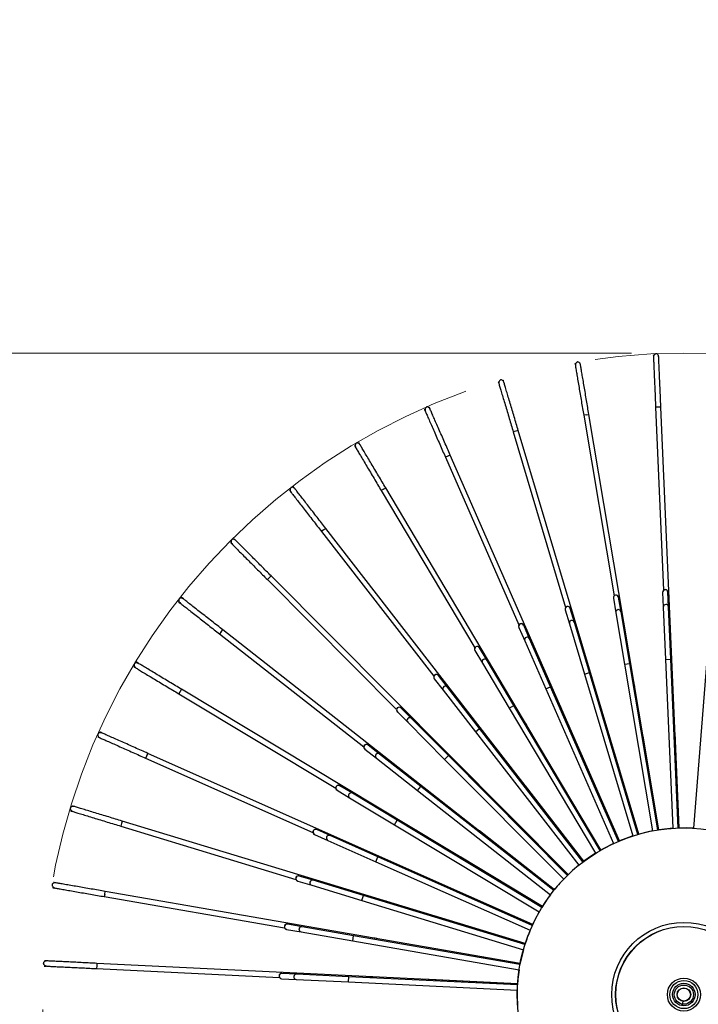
# Model space of a CAD drawing. Header units: millimetres. Extents: x 66 to 110, y 138 to 275.
# Tile 22 of 23: x 85 to 98, y 256 to 275. Entities that reach past the tile are written whole.
import ezdxf

# ---------------------------------------------------------------- set-up
doc = ezdxf.new("R2010")
doc.units = ezdxf.units.MM
doc.linetypes.add('CENTERX2', pattern=[20.32, 12.7, -2.54, 2.54, -2.54])
doc.styles.add('SLDTEXTSTYLE0', font='TXT', dxfattribs={"width": 0.75})
doc.dimstyles.new('SLDDIMSTYLE2', dxfattribs={"dimtxt": 3.5, "dimasz": 3.302, "dimexe": 0, "dimexo": 0.0625, "dimgap": 0.875, "dimtad": 1, "dimdec": 0, "dimlfac": 20, "dimrnd": 1e-09, "dimzin": 12, "dimdsep": 46, "dimtxsty": 'SLDTEXTSTYLE0', "dimsah": 1, "dimcen": 0.09, "dimadec": 0, "dimazin": 3, "dimtfac": 1, "dimtmove": 0, "dimatfit": 0, "dimfxl": 0, "dimfrac": 2, "dimtolj": 1, "dimtzin": 12, "dimarcsym": 0})

# ---------------------------------------------------------------- blocks, each defined once
blk = doc.blocks.new('_D_2')
at = {"color": 7, "linetype": 'Continuous', "lineweight": 0}
for p, q in [((70.881, 268.577), (70.881, 274.927)), ((96.478, 268.577), (69.881, 268.577)), ((70.881, 244.142), (70.881, 268.577)), ((96.478, 244.142), (69.881, 244.142)), ((70.881, 244.142), (70.881, 237.792))]:
    blk.add_line(p, q, dxfattribs=at)
at = {"color": 7, "linetype": 'Continuous', "lineweight": 18}
for points in [[(70.881, 268.577), (71.389, 271.879), (70.373, 271.879)], [(70.881, 244.142), (70.373, 240.84), (71.389, 240.84)]]:
    blk.add_solid(points, dxfattribs=at)
at = {"color": 7, "linetype": 'Continuous', "lineweight": 18, "char_height": 3.5, "attachment_point": 1, "rotation": 90, "style": 'SLDTEXTSTYLE0'}
for s, insert in [('489', (66.316, 254.259)), ('%%c', (66.369, 248.981))]:
    blk.add_mtext(s, dxfattribs=dict(at, insert=insert))

msp = doc.modelspace()

# ---------------------------------------------------------------- linework, layer by layer
at = {"color": 7, "linetype": 'Continuous', "lineweight": 25}
for p, q in [((96.897, 268.53944), (96.89692, 268.54132)), ((96.99683, 268.54568), (96.99691, 268.5438)), ((95.40463, 268.37559), (95.40432, 268.37745)), ((95.40608, 268.36696), (95.41145, 268.33504)), ((95.50293, 268.39405), (95.50324, 268.39219)), ((95.51007, 268.35165), (95.50469, 268.38356)), ((96.89739, 268.5307), (96.8988, 268.49837)), ((96.9987, 268.50272), (96.99729, 268.53506)), ((93.9437, 268.02958), (93.94316, 268.03139)), ((93.9462, 268.0212), (93.95546, 267.99018)), ((94.03899, 268.05998), (94.03952, 268.05818)), ((94.05128, 268.01878), (94.04203, 268.04979)), ((92.53636, 267.50667), (92.53561, 267.50839)), ((92.53988, 267.49865), (92.55287, 267.46901)), ((92.62719, 267.54854), (92.62795, 267.54682)), ((92.64446, 267.50916), (92.63146, 267.53881)), ((95.61912, 267.40271), (95.66843, 267.41101)), ((97.00058, 259.49828), (95.66843, 267.41101)), ((96.99032, 267.54758), (96.94036, 267.5454)), ((96.94036, 267.5454), (97.09236, 264.06077)), ((97.04027, 267.54976), (96.99032, 267.54758)), ((97.38995, 259.5332), (97.04027, 267.54976)), ((95.61912, 267.40271), (95.56982, 267.39441)), ((95.56982, 267.39441), (96.14888, 263.95487)), ((94.27612, 267.09044), (94.22821, 267.07614)), ((94.22821, 267.07614), (95.22556, 263.73383)), ((94.32403, 267.10474), (94.27612, 267.09044)), ((96.61845, 259.41577), (94.32403, 267.10474)), ((91.28895, 266.86749), (91.28991, 266.86587)), ((91.31092, 266.83053), (91.29438, 266.85835)), ((91.20395, 266.81477), (91.20299, 266.81639)), ((91.20842, 266.80725), (91.22497, 266.77943)), ((92.98167, 266.61549), (92.93588, 266.59542)), ((92.93588, 266.59542), (94.33641, 263.401)), ((93.02747, 266.63557), (92.98167, 266.61549)), ((96.24934, 259.28691), (93.02747, 266.63557)), ((89.96667, 265.96438), (89.96552, 265.96587)), ((89.97203, 265.95747), (89.99187, 265.93189)), ((90.04454, 266.02715), (90.04569, 266.02566)), ((90.07089, 265.99317), (90.05105, 266.01874)), ((91.75541, 265.98507), (91.71243, 265.95952)), ((91.71243, 265.95952), (93.49489, 262.96143)), ((91.75541, 265.98507), (91.79838, 266.01063)), ((95.89886, 259.11367), (91.79838, 266.01063)), ((90.6159, 265.20874), (90.57639, 265.1781)), ((90.57639, 265.1781), (92.71378, 262.42178)), ((90.6159, 265.20874), (90.65541, 265.23938)), ((95.57232, 258.89866), (90.65541, 265.23938)), ((88.91283, 265.04025), (88.91416, 265.03891)), ((88.94316, 265.00976), (88.92033, 265.03271)), ((88.84326, 264.96839), (88.84194, 264.96972)), ((88.84944, 264.96218), (88.87226, 264.93924)), ((89.58044, 264.29826), (89.54499, 264.26299)), ((89.54499, 264.26299), (92.0049, 261.79022)), ((89.58044, 264.29826), (89.61588, 264.33352)), ((95.27467, 258.64514), (89.61588, 264.33352)), ((87.91098, 263.92175), (87.91246, 263.92059)), ((87.94482, 263.89523), (87.91935, 263.9152)), ((96.1358, 263.91211), (96.1362, 263.90971)), ((96.1362, 263.90971), (96.18264, 263.63388)), ((96.23482, 263.92631), (96.23441, 263.92871)), ((96.28125, 263.65048), (96.23482, 263.92631)), ((97.07412, 264.01994), (97.07423, 264.01751)), ((97.07423, 264.01751), (97.08642, 263.73807)), ((97.17414, 264.02186), (97.17403, 264.0243)), ((97.18632, 263.74242), (97.17414, 264.02186)), ((87.85077, 263.84189), (87.84929, 263.84305)), ((87.85766, 263.83649), (87.88313, 263.81652)), ((95.21784, 263.68978), (95.21853, 263.68745)), ((95.21853, 263.68745), (95.29851, 263.41942)), ((95.31436, 263.71605), (95.31366, 263.71838)), ((95.39434, 263.44802), (95.31436, 263.71605)), ((97.08642, 263.73807), (97.12989, 262.74145)), ((97.2298, 262.74581), (97.18632, 263.74242)), ((96.18264, 263.63388), (96.34826, 262.65016)), ((96.44687, 262.66676), (96.28125, 263.65048)), ((88.66471, 263.26743), (88.69555, 263.30678)), ((95.01044, 258.35695), (88.69555, 263.30678)), ((94.33415, 263.35634), (94.33513, 263.35411)), ((94.33513, 263.35411), (94.44744, 263.09794)), ((94.42672, 263.39426), (94.42574, 263.39649)), ((94.53903, 263.13809), (94.42672, 263.39426)), ((95.29851, 263.41942), (95.58376, 262.46351)), ((95.67959, 262.4921), (95.39434, 263.44802)), ((88.66471, 263.26743), (88.63386, 263.22808)), ((88.63386, 263.22808), (91.379, 261.07634)), ((94.44744, 263.09794), (94.848, 262.18433)), ((94.93958, 262.22448), (94.53903, 263.13809)), ((93.49815, 262.91683), (93.49939, 262.91473)), ((93.49939, 262.91473), (93.64233, 262.67431)), ((93.58535, 262.96584), (93.5841, 262.96793)), ((93.72829, 262.72541), (93.58535, 262.96584)), ((94.23808, 261.86795), (93.72829, 262.72541)), ((97.12989, 262.74145), (97.2298, 262.74581)), ((97.12989, 262.74145), (97.27008, 259.52748)), ((97.36996, 259.53249), (97.2298, 262.74581)), ((97.91682, 262.73599), (97.66099, 259.52915)), ((87.00424, 262.60197), (87.00262, 262.60294)), ((87.01173, 262.59746), (87.03947, 262.58077)), ((87.05418, 262.68862), (87.05579, 262.68765)), ((87.09102, 262.66646), (87.06329, 262.68314)), ((93.64233, 262.67431), (94.15212, 261.81684)), ((96.34826, 262.65016), (96.44687, 262.66676)), ((96.34826, 262.65016), (96.88234, 259.47778)), ((96.98085, 259.49502), (96.44687, 262.66676)), ((92.72248, 262.37791), (92.72398, 262.37599)), ((92.72398, 262.37599), (92.89538, 262.15495)), ((92.803, 262.43726), (92.80151, 262.43919)), ((92.9744, 262.21623), (92.803, 262.43726)), ((95.58376, 262.46351), (95.67959, 262.4921)), ((95.58376, 262.46351), (96.50365, 259.38081)), ((96.59929, 259.41003), (95.67959, 262.4921)), ((87.90837, 262.17473), (87.8826, 262.13188)), ((94.78363, 258.03846), (87.90837, 262.17473)), ((93.5857, 261.42791), (92.9744, 262.21623)), ((94.848, 262.18433), (94.93958, 262.22448)), ((94.848, 262.18433), (96.13975, 259.23803)), ((96.23107, 259.27878), (94.93958, 262.22448)), ((96.54154, 262.22955), (96.53617, 262.26147)), ((97.27002, 262.30027), (97.26861, 262.33261)), ((87.8826, 262.13188), (87.85682, 262.08904)), ((87.85682, 262.08904), (90.84557, 260.29096)), ((92.89538, 262.15495), (93.50668, 261.36663)), ((95.82727, 262.06984), (95.81801, 262.10085)), ((92.09154, 261.81656), (92.08982, 261.81828)), ((92.28881, 261.61826), (92.09154, 261.81656)), ((94.15212, 261.81684), (94.23808, 261.86795)), ((94.15212, 261.81684), (95.79614, 259.05162)), ((95.88176, 259.10329), (94.23808, 261.86795)), ((95.13804, 261.82356), (95.12504, 261.85321)), ((92.01893, 261.74776), (92.02065, 261.74603)), ((92.02065, 261.74603), (92.21791, 261.54773)), ((92.99235, 260.91104), (92.28881, 261.61826)), ((92.21791, 261.54773), (92.92145, 260.84051)), ((93.50668, 261.36663), (93.5857, 261.42791)), ((95.55668, 258.88619), (93.5857, 261.42791)), ((94.4843, 261.49446), (94.46776, 261.52228)), ((86.31649, 261.26741), (86.31477, 261.26817)), ((86.32448, 261.26386), (86.35406, 261.2507)), ((86.3554, 261.35955), (86.35712, 261.35878)), ((86.39469, 261.34208), (86.36511, 261.35523)), ((93.50668, 261.36663), (95.47805, 258.8244)), ((96.69914, 261.28879), (96.6999, 261.28892)), ((97.00135, 259.49839), (96.6999, 261.28892)), ((97.31082, 261.34728), (97.31159, 261.34731)), ((97.39072, 259.53322), (97.31159, 261.34731)), ((91.39814, 261.03592), (91.40006, 261.03442)), ((91.40006, 261.03442), (91.6202, 260.86187)), ((91.46175, 261.11313), (91.45983, 261.11463)), ((91.68189, 260.94057), (91.46175, 261.11313)), ((93.87595, 261.08751), (93.85612, 261.11309)), ((96.10002, 261.1558), (96.09928, 261.15558)), ((96.61919, 259.41597), (96.10002, 261.1558)), ((87.24596, 260.90883), (87.22564, 260.86314)), ((87.22564, 260.86314), (90.41271, 259.44597)), ((87.24596, 260.90883), (87.26627, 260.95452)), ((94.59769, 257.69451), (87.26627, 260.95452)), ((91.6202, 260.86187), (92.40532, 260.24646)), ((92.46701, 260.32517), (91.68189, 260.94057)), ((92.92145, 260.84051), (92.99235, 260.91104)), ((95.26073, 258.6308), (92.99235, 260.91104)), ((95.52034, 260.94966), (95.52105, 260.94997)), ((96.25005, 259.28721), (95.52105, 260.94997)), ((92.92145, 260.84051), (95.1903, 258.55981)), ((94.97176, 260.67455), (94.9711, 260.67416)), ((95.89953, 259.11405), (94.97176, 260.67455)), ((93.32223, 260.60888), (93.2994, 260.63183)), ((90.92318, 260.33763), (90.92109, 260.33889)), ((91.16285, 260.19344), (90.92318, 260.33763)), ((92.40532, 260.24646), (92.46701, 260.32517)), ((94.99841, 258.34097), (92.46701, 260.32517)), ((94.46048, 260.33372), (94.45987, 260.33325)), ((95.57294, 258.89912), (94.46048, 260.33372)), ((90.86954, 260.2532), (90.87163, 260.25194)), ((90.87163, 260.25194), (91.1113, 260.10775)), ((91.1113, 260.10775), (91.9661, 259.59349)), ((92.01765, 259.67918), (91.16285, 260.19344)), ((92.40532, 260.24646), (94.93724, 258.26186)), ((85.82525, 259.95468), (85.82705, 259.95413)), ((85.86639, 259.94217), (85.83542, 259.95158)), ((92.83152, 260.06584), (92.80605, 260.08581)), ((93.99496, 259.93264), (93.99441, 259.9321)), ((95.27523, 258.64567), (93.99496, 259.93264)), ((85.79795, 259.85845), (85.79615, 259.859)), ((85.80633, 259.85591), (85.83729, 259.84649)), ((86.76445, 259.61681), (86.7499, 259.56897)), ((86.7499, 259.56897), (90.08696, 258.5542)), ((86.77899, 259.66465), (86.76445, 259.61681)), ((94.45543, 257.3303), (86.77899, 259.66465)), ((91.9661, 259.59349), (92.01765, 259.67918)), ((91.9661, 259.59349), (94.72271, 257.93507)), ((94.7737, 258.0211), (92.01765, 259.67918)), ((90.44113, 259.41145), (90.44336, 259.41046)), ((90.44336, 259.41046), (90.69894, 259.29681)), ((90.48399, 259.50183), (90.48176, 259.50282)), ((90.73957, 259.38818), (90.48399, 259.50183)), ((91.65108, 258.98287), (90.73957, 259.38818)), ((92.41127, 259.46662), (92.38353, 259.4833)), ((93.58225, 259.4774), (93.58177, 259.47679)), ((95.01093, 258.35755), (93.58225, 259.4774)), ((90.69894, 259.29681), (91.61045, 258.89149)), ((91.61045, 258.89149), (91.65108, 258.98287)), ((94.59, 257.67604), (91.65108, 258.98287)), ((93.22862, 258.97488), (93.22822, 258.97422)), ((94.78404, 258.03912), (93.22862, 258.97488)), ((91.61045, 258.89149), (94.54996, 257.5844)), ((92.06783, 258.82028), (92.03826, 258.83344)), ((90.15083, 258.61839), (90.1485, 258.6191)), ((90.41844, 258.53701), (90.15083, 258.61839)), ((85.47176, 258.4953), (85.47361, 258.49498)), ((85.51412, 258.48794), (85.48223, 258.49348)), ((90.11941, 258.52343), (90.12174, 258.52272)), ((90.12174, 258.52272), (90.38935, 258.44134)), ((90.38935, 258.44134), (91.34376, 258.15111)), ((91.37285, 258.24679), (90.41844, 258.53701)), ((92.93942, 258.43272), (92.9391, 258.43202)), ((94.59801, 257.69521), (92.93942, 258.43272)), ((85.45649, 258.39646), (85.45464, 258.39678)), ((85.46511, 258.39496), (85.497, 258.38942)), ((86.44535, 258.27541), (86.4368, 258.22615)), ((86.4368, 258.22615), (89.87327, 257.62915)), ((86.44535, 258.27541), (86.45391, 258.32468)), ((94.35901, 256.95137), (86.45391, 258.32468)), ((91.34376, 258.15111), (91.37285, 258.24679)), ((94.45009, 257.31102), (91.37285, 258.24679)), ((91.34376, 258.15111), (94.42162, 257.21515)), ((91.80643, 258.13665), (91.77546, 258.14607)), ((92.71904, 257.85913), (92.71881, 257.85839)), ((94.45566, 257.33104), (92.71904, 257.85913)), ((89.92877, 257.70071), (89.92637, 257.70113)), ((90.20435, 257.65284), (89.92877, 257.70071)), ((89.90925, 257.6026), (89.91165, 257.60219)), ((89.91165, 257.60219), (90.18723, 257.55431)), ((90.18723, 257.55431), (91.17008, 257.38357)), ((91.18719, 257.48209), (90.20435, 257.65284)), ((91.17008, 257.38357), (91.18719, 257.48209)), ((94.3561, 256.93157), (91.18719, 257.48209)), ((91.17008, 257.38357), (94.33963, 256.83294)), ((91.63102, 257.42607), (91.59913, 257.43161)), ((92.57081, 257.26281), (92.57068, 257.26205)), ((94.35916, 256.95213), (92.57081, 257.26281)), ((85.30029, 257.00355), (85.30216, 257.00346)), ((85.34323, 257.00145), (85.3109, 257.00303)), ((86.29596, 256.95491), (86.29353, 256.90497)), ((94.30991, 256.56346), (86.29596, 256.95491)), ((85.29728, 256.90358), (85.29541, 256.90367)), ((85.30602, 256.90315), (85.33835, 256.90157)), ((86.29353, 256.90497), (86.29109, 256.85503)), ((86.29109, 256.85503), (89.77487, 256.68486)), ((89.82116, 256.76269), (89.81873, 256.76281)), ((90.10054, 256.74905), (89.82116, 256.76269)), ((91.09691, 256.70038), (90.10054, 256.74905)), ((94.33887, 256.83307), (94.31685, 256.65191)), ((89.81385, 256.66293), (89.81628, 256.66281)), ((89.81628, 256.66281), (90.09566, 256.64917)), ((90.09566, 256.64917), (91.09203, 256.6005)), ((91.09203, 256.6005), (91.09691, 256.70038)), ((91.09203, 256.6005), (94.30523, 256.44354)), ((94.30946, 256.54346), (91.09691, 256.70038)), ((91.54426, 256.69932), (91.51193, 256.7009)), ((92.49699, 256.65279), (92.49695, 256.65201)), ((94.30996, 256.56423), (92.49699, 256.65279)), ((94.31685, 256.65191), (94.30869, 256.54349)), ((97.44741, 256.17939), (97.44185, 256.14786)), ((97.45656, 256.23134), (97.44741, 256.17939))]:
    msp.add_line(p, q, dxfattribs=at)
at = {"color": 7, "linetype": 'Continuous', "lineweight": 25, "flags": 128}
for points in [[(97.66099, 259.52917), (97.53375, 259.53394), (97.36996, 259.53258)], [(96.50357, 259.38109), (96.37014, 259.33474), (96.23092, 259.27911)], [(96.88231, 259.47798), (96.82596, 259.46668), (96.59921, 259.41029)], [(97.27008, 259.52759), (97.05999, 259.50675), (96.98082, 259.4952)], [(96.13959, 259.23838), (95.93907, 259.13634), (95.88154, 259.10366)], [(95.79591, 259.05202), (95.73585, 259.01355), (95.55636, 258.8866)], [(95.47773, 258.82482), (95.35974, 258.7242), (95.26032, 258.63121)], [(94.93672, 258.26226), (94.88665, 258.19347), (94.77311, 258.02145)], [(94.72211, 257.93543), (94.64224, 257.78672), (94.58933, 257.67633)], [(94.4209, 257.21538), (94.39575, 257.11984), (94.35535, 256.93171)]]:
    msp.add_lwpolyline(points, dxfattribs=at)
at = {"color": 7, "linetype": 'CENTERX2', "lineweight": 18}
msp.add_circle((97.47837, 256.35973), 12.21764, dxfattribs=at)
at = {"color": 7, "linetype": 'Continuous', "lineweight": 25}
for centre, radius in [((97.47911, 256.35937), 3.175), ((97.47837, 256.35973), 1.375), ((97.47837, 256.35973), 1.3), ((97.47837, 256.35973), 1.295), ((97.47837, 256.35973), 0.315), ((97.47837, 256.35973), 0.26775), ((97.47837, 256.35973), 0.215), ((97.47911, 256.35937), 0.18275), ((97.47911, 256.35937), 0.13), ((97.47837, 256.35973), 0.125)]:
    msp.add_circle(centre, radius, dxfattribs=at)
for centre, radius, start, end in [((97.12408, 264.02212), 0.05, 2.497632, 182.497632), ((97.12419, 264.0196), 0.05, 2.591429, 182.403835), ((96.18511, 263.92041), 0.05, 9.556456, 189.556456), ((96.18552, 263.91793), 0.05, 9.650252, 189.462659), ((95.26575, 263.70408), 0.05, 16.615279, 196.615279), ((95.26647, 263.70167), 0.05, 16.709076, 196.521482), ((96.23196, 263.64212), 0.05, 9.628489, 189.484422), ((97.13638, 263.74018), 0.05, 2.569666, 182.425598), ((95.34644, 263.43366), 0.05, 16.687313, 196.543245), ((94.37995, 263.37642), 0.05, 23.674103, 203.674103), ((94.38096, 263.37411), 0.05, 23.767899, 203.580306), ((94.49326, 263.11796), 0.05, 23.746136, 203.602069), ((93.54112, 262.94238), 0.05, 30.732926, 210.732926), ((93.54241, 262.94021), 0.05, 30.826723, 210.63913), ((93.68534, 262.69981), 0.05, 30.80496, 210.660893), ((92.762, 262.40855), 0.05, 37.79175, 217.79175), ((92.76354, 262.40656), 0.05, 37.885546, 217.697953), ((92.93493, 262.18554), 0.05, 37.863783, 217.719716), ((92.05438, 261.78302), 0.05, 44.850573, 224.850573), ((92.05615, 261.78124), 0.05, 44.94437, 224.756777), ((92.2534, 261.58295), 0.05, 44.922607, 224.77854), ((91.42899, 261.07528), 0.05, 51.909397, 231.909397), ((91.43097, 261.07372), 0.05, 52.003194, 231.8156), ((91.65109, 260.90118), 0.05, 51.981431, 231.837363), ((90.89532, 260.29604), 0.05, 58.96822, 238.96822), ((90.89747, 260.29474), 0.05, 59.062017, 238.874424), ((91.13713, 260.15056), 0.05, 59.040254, 238.896187), ((90.46145, 259.45713), 0.05, 66.027044, 246.027044), ((90.46375, 259.45611), 0.05, 66.120841, 245.933247), ((90.71931, 259.34247), 0.05, 66.099078, 245.95501), ((90.13396, 258.57126), 0.05, 73.085867, 253.085867), ((90.13637, 258.57053), 0.05, 73.179664, 252.992071), ((90.40396, 258.48916), 0.05, 73.157901, 253.013834), ((97.47835, 256.35943), 3.175, 136.118759, 141.374248), ((89.91781, 257.65186), 0.05, 80.144691, 260.144691), ((89.92029, 257.65143), 0.05, 80.238488, 260.050894), ((90.19585, 257.60356), 0.05, 80.216725, 260.072657), ((97.47835, 256.35943), 3.175, 157.299665, 162.555434), ((89.81629, 256.71287), 0.05, 87.203514, 267.203514), ((89.81881, 256.71275), 0.05, 87.297311, 267.109718), ((90.09816, 256.6991), 0.05, 87.275548, 267.131481), ((97.47835, 256.35943), 3.175, 178.481196, 183.737023)]:
    msp.add_arc(centre, radius, start, end, dxfattribs=at)
for points, knots in [([(96.89689, 268.54202), (96.89694, 268.54131), (96.89731, 268.53503), (96.89886, 268.52662), (96.90324, 268.52062), (96.90432, 268.51914)], [0, 0, 0, 0, 0.08788328, 0.77606832, 1, 1, 1, 1]), ([(96.99908, 268.49398), (96.99812, 268.50393), (96.99639, 268.52169), (96.98536, 268.54513), (96.97212, 268.55851), (96.96059, 268.56403), (96.95392, 268.56549), (96.94908, 268.56562), (96.94427, 268.56514), (96.93423, 268.56216), (96.91933, 268.55165), (96.90196, 268.52692), (96.90019, 268.50313), (96.89918, 268.48962)], [0, 0, 0, 0, 0.17770343, 0.31747221, 0.418256, 0.45541725, 0.48602611, 0.50013215, 0.51422612, 0.54773842, 0.64891487, 0.80065075, 1, 1, 1, 1]), ([(96.99312, 268.52578), (96.99332, 268.52612), (96.99654, 268.53154), (96.99698, 268.53907), (96.99682, 268.54567), (96.9968, 268.54638)], [0, 0, 0, 0, 0.05571561, 0.89822558, 1, 1, 1, 1]), ([(95.4042, 268.37813), (95.40433, 268.37743), (95.40548, 268.37125), (95.40804, 268.36309), (95.41313, 268.35767), (95.41438, 268.35634)], [0, 0, 0, 0, 0.08788328, 0.77606832, 1, 1, 1, 1]), ([(95.51152, 268.34302), (95.50934, 268.35277), (95.50544, 268.37019), (95.49162, 268.39209), (95.47683, 268.40375), (95.46471, 268.40781), (95.45791, 268.40843), (95.4531, 268.40797), (95.44838, 268.4069), (95.43878, 268.4027), (95.42529, 268.39045), (95.41109, 268.36377), (95.41225, 268.33994), (95.41291, 268.32641)], [0, 0, 0, 0, 0.17770343, 0.31747221, 0.418256, 0.45541725, 0.48602611, 0.50013215, 0.51422612, 0.54773842, 0.64891487, 0.80065075, 1, 1, 1, 1]), ([(95.50169, 268.37384), (95.50185, 268.3742), (95.50438, 268.37998), (95.5039, 268.3875), (95.50292, 268.39403), (95.50281, 268.39473)], [0, 0, 0, 0, 0.055715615, 0.898225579, 1, 1, 1, 1]), ([(96.89918, 268.48962), (96.90015, 268.46744), (96.90205, 268.42389), (96.9063, 268.32626), (96.91126, 268.21272), (96.91677, 268.08621), (96.92261, 267.95247), (96.92858, 267.81559), (96.93451, 267.67959), (96.93844, 267.58942), (96.94036, 267.5454)], [0, 0, 0, 0, 0.14318733, 0.28118434, 0.41397986, 0.54158521, 0.66398815, 0.78119156, 0.8931989, 1, 1, 1, 1]), ([(97.04027, 267.54976), (97.03835, 267.59377), (97.03442, 267.68395), (97.02848, 267.81995), (97.02251, 267.95683), (97.01668, 268.09057), (97.01116, 268.21708), (97.00621, 268.33062), (97.00195, 268.42825), (97.00005, 268.4718), (96.99908, 268.49398)], [0, 0, 0, 0, 0.1068011, 0.21880844, 0.33601185, 0.45841479, 0.58602014, 0.71881566, 0.85681267, 1, 1, 1, 1]), ([(95.41291, 268.32641), (95.41659, 268.30452), (95.42383, 268.26153), (95.44005, 268.16517), (95.45892, 268.05309), (95.47995, 267.92822), (95.50217, 267.79622), (95.52492, 267.6611), (95.54752, 267.52686), (95.5625, 267.43786), (95.56982, 267.39441)], [0, 0, 0, 0, 0.14318733, 0.28118434, 0.41397986, 0.54158521, 0.66398815, 0.78119156, 0.8931989, 1, 1, 1, 1]), ([(95.66843, 267.41101), (95.66111, 267.45446), (95.64613, 267.54346), (95.62353, 267.6777), (95.60078, 267.81282), (95.57856, 267.94482), (95.55753, 268.06969), (95.53867, 268.18177), (95.52244, 268.27813), (95.51521, 268.32112), (95.51152, 268.34302)], [0, 0, 0, 0, 0.106801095, 0.218808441, 0.336011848, 0.458414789, 0.586020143, 0.718815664, 0.856812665, 1, 1, 1, 1]), ([(93.94296, 268.03205), (93.94318, 268.03138), (93.94507, 268.02538), (93.94862, 268.0176), (93.95434, 268.01285), (93.95574, 268.01168)], [0, 0, 0, 0, 0.087883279, 0.776068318, 1, 1, 1, 1]), ([(94.05378, 268.01039), (94.05042, 268.0198), (94.04441, 268.03661), (94.028, 268.05665), (94.0119, 268.0664), (93.99937, 268.06894), (93.99254, 268.06873), (93.98782, 268.06767), (93.98327, 268.06603), (93.97426, 268.06069), (93.96238, 268.04687), (93.95156, 268.01865), (93.95564, 267.99514), (93.95796, 267.9818)], [0, 0, 0, 0, 0.17770343, 0.31747221, 0.418256, 0.45541725, 0.48602611, 0.50013215, 0.51422612, 0.54773842, 0.64891487, 0.80065075, 1, 1, 1, 1]), ([(93.95796, 267.9818), (93.96431, 267.96052), (93.97677, 267.91875), (94.00471, 267.82511), (94.03721, 267.7162), (94.07342, 267.59486), (94.1117, 267.46659), (94.15088, 267.33529), (94.1898, 267.20485), (94.21561, 267.11836), (94.22821, 267.07614)], [0, 0, 0, 0, 0.14318733, 0.28118434, 0.41397986, 0.54158521, 0.66398815, 0.78119156, 0.8931989, 1, 1, 1, 1]), ([(94.04024, 268.03978), (94.04035, 268.04015), (94.04215, 268.0462), (94.04075, 268.0536), (94.03898, 268.05996), (94.03879, 268.06065)], [0, 0, 0, 0, 0.05571561, 0.89822558, 1, 1, 1, 1]), ([(94.32403, 267.10474), (94.31144, 267.14695), (94.28563, 267.23344), (94.2467, 267.36389), (94.20752, 267.49518), (94.16925, 267.62345), (94.13304, 267.7448), (94.10054, 267.85371), (94.0726, 267.94734), (94.06013, 267.98912), (94.05378, 268.01039)], [0, 0, 0, 0, 0.1068011, 0.21880844, 0.33601185, 0.45841479, 0.58602014, 0.71881566, 0.85681267, 1, 1, 1, 1]), ([(92.53533, 267.50903), (92.53562, 267.50838), (92.53824, 267.50266), (92.54272, 267.49538), (92.54898, 267.49136), (92.55052, 267.49038)], [0, 0, 0, 0, 0.08788328, 0.77606832, 1, 1, 1, 1]), ([(92.64797, 267.50115), (92.64348, 267.51007), (92.63545, 267.52602), (92.6167, 267.54389), (92.59952, 267.55158), (92.58677, 267.55257), (92.58003, 267.55152), (92.57547, 267.54989), (92.57116, 267.5477), (92.56287, 267.54129), (92.55277, 267.52612), (92.54551, 267.49678), (92.55245, 267.47396), (92.55639, 267.461)], [0, 0, 0, 0, 0.17770343, 0.31747221, 0.418256, 0.45541725, 0.48602611, 0.50013215, 0.51422612, 0.54773842, 0.64891487, 0.80065075, 1, 1, 1, 1]), ([(92.55639, 267.461), (92.5653, 267.44066), (92.58281, 267.40074), (92.62204, 267.31124), (92.66768, 267.20715), (92.71852, 267.09118), (92.77227, 266.96858), (92.82729, 266.8431), (92.88195, 266.71843), (92.91819, 266.63576), (92.93588, 266.59542)], [0, 0, 0, 0, 0.14318733, 0.28118434, 0.41397986, 0.54158521, 0.66398815, 0.78119156, 0.8931989, 1, 1, 1, 1]), ([(92.63092, 267.52865), (92.63098, 267.52904), (92.63203, 267.53525), (92.62973, 267.54243), (92.62719, 267.54853), (92.62691, 267.54918)], [0, 0, 0, 0, 0.05571561, 0.89822558, 1, 1, 1, 1]), ([(93.02747, 266.63557), (93.00978, 266.67592), (92.97354, 266.75858), (92.91887, 266.88325), (92.86386, 267.00874), (92.81011, 267.13133), (92.75926, 267.24731), (92.71363, 267.3514), (92.67439, 267.44089), (92.65688, 267.48082), (92.64797, 267.50115)], [0, 0, 0, 0, 0.1068011, 0.21880844, 0.33601185, 0.45841479, 0.58602014, 0.71881566, 0.85681267, 1, 1, 1, 1]), ([(91.31539, 266.82301), (91.30984, 266.83131), (91.29991, 266.84615), (91.27911, 266.86158), (91.26111, 266.86711), (91.24834, 266.86652), (91.24178, 266.86464), (91.23745, 266.86247), (91.23344, 266.85977), (91.226, 266.85239), (91.21785, 266.83609), (91.21424, 266.80608), (91.22393, 266.78428), (91.22944, 266.77191)], [0, 0, 0, 0, 0.177703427, 0.317472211, 0.418255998, 0.455417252, 0.486026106, 0.500132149, 0.514226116, 0.547738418, 0.648914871, 0.800650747, 1, 1, 1, 1]), ([(91.29509, 266.84821), (91.29511, 266.8486), (91.29538, 266.8549), (91.29221, 266.86174), (91.28894, 266.86747), (91.28859, 266.86809)], [0, 0, 0, 0, 0.055715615, 0.898225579, 1, 1, 1, 1]), ([(91.20264, 266.81699), (91.20301, 266.81638), (91.20631, 266.81103), (91.21165, 266.80435), (91.21836, 266.80113), (91.22, 266.80034)], [0, 0, 0, 0, 0.087883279, 0.776068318, 1, 1, 1, 1]), ([(91.22944, 266.77191), (91.24078, 266.75282), (91.26306, 266.71535), (91.313, 266.63136), (91.37108, 266.53366), (91.43579, 266.42482), (91.5042, 266.30976), (91.57422, 266.19198), (91.64379, 266.07497), (91.68991, 265.99739), (91.71243, 265.95952)], [0, 0, 0, 0, 0.14318733, 0.28118434, 0.41397986, 0.54158521, 0.66398815, 0.78119156, 0.8931989, 1, 1, 1, 1]), ([(91.79838, 266.01063), (91.77587, 266.04849), (91.72974, 266.12608), (91.66018, 266.24309), (91.59016, 266.36086), (91.52175, 266.47592), (91.45704, 266.58477), (91.39895, 266.68246), (91.34902, 266.76645), (91.32674, 266.80393), (91.31539, 266.82301)], [0, 0, 0, 0, 0.1068011, 0.21880844, 0.33601185, 0.45841479, 0.58602014, 0.71881566, 0.85681267, 1, 1, 1, 1]), ([(89.96509, 265.96642), (89.96553, 265.96586), (89.96947, 265.96096), (89.97559, 265.95499), (89.98264, 265.95262), (89.98437, 265.95204)], [0, 0, 0, 0, 0.08788328, 0.77606832, 1, 1, 1, 1]), ([(90.07625, 265.98625), (90.06972, 265.99381), (90.05804, 266.00732), (90.0355, 266.02007), (90.01696, 266.02335), (90.00436, 266.02119), (89.99808, 266.01852), (89.99405, 266.01583), (89.9904, 266.01266), (89.98393, 266.00442), (89.97784, 265.98725), (89.97795, 265.95702), (89.99025, 265.93658), (89.99723, 265.92497)], [0, 0, 0, 0, 0.17770343, 0.31747221, 0.418256, 0.45541725, 0.48602611, 0.50013215, 0.51422612, 0.54773842, 0.64891487, 0.80065075, 1, 1, 1, 1]), ([(89.99723, 265.92497), (90.01083, 265.90743), (90.03755, 265.87298), (90.09743, 265.79576), (90.16707, 265.70594), (90.24467, 265.60587), (90.3267, 265.50009), (90.41066, 265.39182), (90.49408, 265.28424), (90.54939, 265.21291), (90.57639, 265.1781)], [0, 0, 0, 0, 0.14318733, 0.28118434, 0.41397986, 0.54158521, 0.66398815, 0.78119156, 0.8931989, 1, 1, 1, 1]), ([(90.05301, 266.00876), (90.05298, 266.00915), (90.05247, 266.01544), (90.04849, 266.02184), (90.04454, 266.02713), (90.04411, 266.0277)], [0, 0, 0, 0, 0.05571561, 0.89822558, 1, 1, 1, 1]), ([(90.65541, 265.23938), (90.62842, 265.27419), (90.57311, 265.34552), (90.48969, 265.45309), (90.40573, 265.56137), (90.3237, 265.66715), (90.2461, 265.76722), (90.17645, 265.85704), (90.11657, 265.93426), (90.08986, 265.96871), (90.07625, 265.98625)], [0, 0, 0, 0, 0.1068011, 0.21880844, 0.33601185, 0.45841479, 0.58602014, 0.71881566, 0.85681267, 1, 1, 1, 1]), ([(88.94933, 265.00356), (88.94192, 265.01026), (88.92867, 265.02223), (88.90473, 265.03212), (88.88593, 265.03309), (88.87369, 265.0294), (88.86778, 265.02598), (88.86412, 265.02282), (88.86089, 265.01922), (88.85547, 265.01025), (88.85154, 264.99245), (88.85537, 264.96247), (88.87008, 264.9437), (88.87844, 264.93303)], [0, 0, 0, 0, 0.17770343, 0.31747221, 0.418256, 0.45541725, 0.48602611, 0.50013215, 0.51422612, 0.54773842, 0.64891487, 0.80065075, 1, 1, 1, 1]), ([(88.9235, 265.02304), (88.92342, 265.02343), (88.92214, 265.0296), (88.9174, 265.03546), (88.91283, 265.04023), (88.91234, 265.04074)], [0, 0, 0, 0, 0.05571561, 0.89822558, 1, 1, 1, 1]), ([(89.61588, 264.33352), (89.58481, 264.36475), (89.52116, 264.42874), (89.42515, 264.52525), (89.32852, 264.62239), (89.23411, 264.71729), (89.14481, 264.80706), (89.06465, 264.88764), (88.99573, 264.95691), (88.96499, 264.98782), (88.94933, 265.00356)], [0, 0, 0, 0, 0.1068011, 0.21880844, 0.33601185, 0.45841479, 0.58602014, 0.71881566, 0.85681267, 1, 1, 1, 1]), ([(88.84145, 264.97022), (88.84196, 264.96972), (88.84647, 264.96533), (88.85327, 264.96016), (88.86056, 264.95868), (88.86235, 264.95831)], [0, 0, 0, 0, 0.087883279, 0.776068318, 1, 1, 1, 1]), ([(88.87844, 264.93303), (88.89409, 264.91729), (88.92484, 264.88639), (88.99375, 264.81711), (89.07391, 264.73654), (89.16322, 264.64676), (89.25762, 264.55186), (89.35426, 264.45472), (89.45026, 264.35822), (89.51392, 264.29423), (89.54499, 264.26299)], [0, 0, 0, 0, 0.14318733, 0.28118434, 0.41397986, 0.54158521, 0.66398815, 0.78119156, 0.8931989, 1, 1, 1, 1]), ([(87.95171, 263.88983), (87.94353, 263.89557), (87.92892, 263.90582), (87.90394, 263.91269), (87.88517, 263.91134), (87.87347, 263.90618), (87.86803, 263.90206), (87.86478, 263.89847), (87.86201, 263.8945), (87.85774, 263.88493), (87.85603, 263.86679), (87.86351, 263.83751), (87.88042, 263.82068), (87.89002, 263.81113)], [0, 0, 0, 0, 0.177703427, 0.317472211, 0.418255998, 0.455417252, 0.486026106, 0.500132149, 0.514226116, 0.547738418, 0.648914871, 0.800650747, 1, 1, 1, 1]), ([(87.92368, 263.90599), (87.92355, 263.90636), (87.92153, 263.91233), (87.91611, 263.91757), (87.91099, 263.92174), (87.91043, 263.92218)], [0, 0, 0, 0, 0.055715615, 0.898225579, 1, 1, 1, 1]), ([(88.69555, 263.30678), (88.66088, 263.33396), (88.58984, 263.38964), (88.4827, 263.47362), (88.37487, 263.55814), (88.26952, 263.64072), (88.16985, 263.71884), (88.0804, 263.78896), (88.0035, 263.84924), (87.96918, 263.87613), (87.95171, 263.88983)], [0, 0, 0, 0, 0.106801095, 0.218808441, 0.336011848, 0.458414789, 0.586020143, 0.718815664, 0.856812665, 1, 1, 1, 1]), ([(87.84874, 263.84348), (87.84931, 263.84305), (87.85433, 263.83925), (87.86171, 263.83495), (87.86913, 263.83438), (87.87095, 263.83424)], [0, 0, 0, 0, 0.08788328, 0.77606832, 1, 1, 1, 1]), ([(87.89002, 263.81113), (87.90749, 263.79743), (87.9418, 263.77054), (88.01871, 263.71025), (88.10816, 263.64014), (88.20783, 263.56202), (88.31318, 263.47944), (88.42101, 263.39492), (88.52815, 263.31094), (88.59919, 263.25526), (88.63386, 263.22808)], [0, 0, 0, 0, 0.14318733, 0.28118434, 0.41397986, 0.54158521, 0.66398815, 0.78119156, 0.8931989, 1, 1, 1, 1]), ([(87.00203, 262.6033), (87.00264, 262.60294), (87.00809, 262.59979), (87.01595, 262.59643), (87.02338, 262.59677), (87.0252, 262.59685)], [0, 0, 0, 0, 0.08788328, 0.77606832, 1, 1, 1, 1]), ([(87.09852, 262.66195), (87.08969, 262.66664), (87.07393, 262.67501), (87.0483, 262.67876), (87.02983, 262.67512), (87.01886, 262.66855), (87.01396, 262.6638), (87.01118, 262.65984), (87.00893, 262.65556), (87.00586, 262.64554), (87.00639, 262.62732), (87.01741, 262.59918), (87.03626, 262.58456), (87.04697, 262.57626)], [0, 0, 0, 0, 0.17770343, 0.31747221, 0.418256, 0.45541725, 0.48602611, 0.50013215, 0.51422612, 0.54773842, 0.64891487, 0.80065075, 1, 1, 1, 1]), ([(87.04697, 262.57626), (87.06599, 262.56481), (87.10335, 262.54234), (87.18708, 262.49197), (87.28447, 262.43337), (87.39297, 262.36809), (87.50768, 262.29909), (87.62508, 262.22846), (87.74173, 262.15828), (87.81907, 262.11175), (87.85682, 262.08904)], [0, 0, 0, 0, 0.14318733, 0.28118434, 0.41397986, 0.54158521, 0.66398815, 0.78119156, 0.8931989, 1, 1, 1, 1]), ([(87.06871, 262.67454), (87.06854, 262.67489), (87.0658, 262.68057), (87.05978, 262.6851), (87.05418, 262.68861), (87.05358, 262.68898)], [0, 0, 0, 0, 0.055715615, 0.898225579, 1, 1, 1, 1]), ([(87.90837, 262.17473), (87.87062, 262.19744), (87.79328, 262.24397), (87.67663, 262.31414), (87.55923, 262.38478), (87.44453, 262.45378), (87.33602, 262.51906), (87.23863, 262.57765), (87.1549, 262.62803), (87.11754, 262.6505), (87.09852, 262.66195)], [0, 0, 0, 0, 0.1068011, 0.21880844, 0.33601185, 0.45841479, 0.58602014, 0.71881566, 0.85681267, 1, 1, 1, 1]), ([(96.53439, 262.26739), (96.53452, 262.26851), (96.53473, 262.27027), (96.5344, 262.272), (96.53429, 262.27264)], [0, 0, 0, 0, 0.63400884, 1, 1, 1, 1]), ([(97.26757, 262.33871), (97.26784, 262.3398), (97.26827, 262.34152), (97.26816, 262.34328), (97.26812, 262.34393)], [0, 0, 0, 0, 0.63400884, 1, 1, 1, 1]), ([(95.81552, 262.10652), (95.81551, 262.10764), (95.8155, 262.10941), (95.81497, 262.11109), (95.81477, 262.11171)], [0, 0, 0, 0, 0.63400884, 1, 1, 1, 1]), ([(95.12187, 261.85852), (95.12173, 261.85963), (95.1215, 261.86139), (95.12076, 261.863), (95.12049, 261.86358)], [0, 0, 0, 0, 0.63400884, 1, 1, 1, 1]), ([(94.46396, 261.52716), (94.46368, 261.52825), (94.46323, 261.52997), (94.46231, 261.53147), (94.46197, 261.53202)], [0, 0, 0, 0, 0.63400884, 1, 1, 1, 1]), ([(86.40268, 261.33852), (86.39335, 261.34209), (86.37668, 261.34847), (86.35078, 261.34904), (86.3329, 261.34315), (86.32282, 261.33529), (86.31854, 261.32997), (86.31627, 261.3257), (86.31456, 261.32117), (86.31275, 261.31085), (86.31551, 261.29284), (86.32991, 261.26627), (86.35041, 261.25407), (86.36205, 261.24715)], [0, 0, 0, 0, 0.17770343, 0.31747221, 0.418256, 0.45541725, 0.48602611, 0.50013215, 0.51422612, 0.54773842, 0.64891487, 0.80065075, 1, 1, 1, 1]), ([(86.31413, 261.26846), (86.31479, 261.26818), (86.32058, 261.26572), (86.32879, 261.26335), (86.33612, 261.2646), (86.33792, 261.26491)], [0, 0, 0, 0, 0.08788328, 0.77606832, 1, 1, 1, 1]), ([(86.37156, 261.34736), (86.37135, 261.34769), (86.36793, 261.35299), (86.36139, 261.35674), (86.35541, 261.35953), (86.35476, 261.35983)], [0, 0, 0, 0, 0.05571561, 0.89822558, 1, 1, 1, 1]), ([(86.36205, 261.24715), (86.38234, 261.23813), (86.42217, 261.22042), (86.51146, 261.18071), (86.61531, 261.13453), (86.73102, 261.08308), (86.85333, 261.0287), (86.97853, 260.97303), (87.10292, 260.91772), (87.18539, 260.88104), (87.22564, 260.86314)], [0, 0, 0, 0, 0.143187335, 0.281184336, 0.413979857, 0.541585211, 0.663988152, 0.781191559, 0.893198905, 1, 1, 1, 1]), ([(87.26627, 260.95452), (87.22602, 260.97242), (87.14355, 261.00909), (87.01916, 261.0644), (86.89396, 261.12007), (86.77165, 261.17446), (86.65594, 261.22591), (86.55209, 261.27209), (86.46281, 261.31179), (86.42297, 261.3295), (86.40268, 261.33852)], [0, 0, 0, 0, 0.1068011, 0.21880844, 0.33601185, 0.45841479, 0.58602014, 0.71881566, 0.85681267, 1, 1, 1, 1]), ([(93.85175, 261.11746), (93.85134, 261.11851), (93.85069, 261.12016), (93.84958, 261.12153), (93.84918, 261.12204)], [0, 0, 0, 0, 0.63400884, 1, 1, 1, 1]), ([(93.29453, 260.63564), (93.29399, 260.63663), (93.29314, 260.63818), (93.29188, 260.63941), (93.29141, 260.63986)], [0, 0, 0, 0, 0.63400884, 1, 1, 1, 1]), ([(85.87476, 259.93962), (85.86506, 259.94201), (85.84773, 259.94629), (85.82196, 259.94368), (85.80494, 259.93564), (85.7959, 259.9266), (85.79231, 259.92079), (85.79058, 259.91627), (85.78943, 259.91157), (85.7889, 259.90111), (85.79386, 259.88357), (85.81141, 259.85897), (85.83326, 259.84939), (85.84566, 259.84395)], [0, 0, 0, 0, 0.17770343, 0.31747221, 0.418256, 0.45541725, 0.48602611, 0.50013215, 0.51422612, 0.54773842, 0.64891487, 0.80065075, 1, 1, 1, 1]), ([(85.84278, 259.94456), (85.84253, 259.94486), (85.83849, 259.9497), (85.83154, 259.95262), (85.82526, 259.95466), (85.82458, 259.95488)], [0, 0, 0, 0, 0.05571561, 0.89822558, 1, 1, 1, 1]), ([(86.77899, 259.66465), (86.73684, 259.67747), (86.65049, 259.70373), (86.52025, 259.74333), (86.38916, 259.78319), (86.26109, 259.82214), (86.13994, 259.85898), (86.0312, 259.89205), (85.93771, 259.92048), (85.896, 259.93316), (85.87476, 259.93962)], [0, 0, 0, 0, 0.1068011, 0.21880844, 0.33601185, 0.45841479, 0.58602014, 0.71881566, 0.85681267, 1, 1, 1, 1]), ([(92.80074, 260.08899), (92.80009, 260.0899), (92.79905, 260.09135), (92.79765, 260.09241), (92.79713, 260.0928)], [0, 0, 0, 0, 0.63400884, 1, 1, 1, 1]), ([(85.79549, 259.8592), (85.79617, 259.85901), (85.80222, 259.85728), (85.81066, 259.85594), (85.81778, 259.85808), (85.81953, 259.8586)], [0, 0, 0, 0, 0.08788328, 0.77606832, 1, 1, 1, 1]), ([(85.84566, 259.84395), (85.8669, 259.83749), (85.90861, 259.8248), (86.0021, 259.79637), (86.11084, 259.76331), (86.232, 259.72647), (86.36007, 259.68752), (86.49115, 259.64766), (86.62139, 259.60805), (86.70775, 259.58179), (86.7499, 259.56897)], [0, 0, 0, 0, 0.14318733, 0.28118434, 0.41397986, 0.54158521, 0.66398815, 0.78119156, 0.8931989, 1, 1, 1, 1]), ([(92.37787, 259.4858), (92.37711, 259.48663), (92.37591, 259.48793), (92.37438, 259.48882), (92.37382, 259.48914)], [0, 0, 0, 0, 0.63400884, 1, 1, 1, 1]), ([(92.03233, 258.83522), (92.03148, 258.83595), (92.03013, 258.8371), (92.0285, 258.83779), (92.02791, 258.83804)], [0, 0, 0, 0, 0.63400884, 1, 1, 1, 1]), ([(85.52274, 258.48644), (85.51282, 258.48763), (85.4951, 258.48974), (85.46984, 258.48398), (85.45394, 258.47391), (85.44608, 258.46383), (85.44323, 258.45763), (85.44207, 258.45293), (85.44151, 258.44812), (85.44227, 258.43767), (85.44935, 258.42088), (85.46979, 258.39862), (85.49265, 258.39179), (85.50563, 258.38792)], [0, 0, 0, 0, 0.177703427, 0.317472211, 0.418255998, 0.455417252, 0.486026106, 0.500132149, 0.514226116, 0.547738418, 0.648914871, 0.800650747, 1, 1, 1, 1]), ([(85.4904, 258.48742), (85.49011, 258.48769), (85.48551, 258.49199), (85.47825, 258.49404), (85.47177, 258.49529), (85.47107, 258.49542)], [0, 0, 0, 0, 0.05571561, 0.89822558, 1, 1, 1, 1]), ([(86.45391, 258.32468), (86.41051, 258.33222), (86.32158, 258.34767), (86.18746, 258.37097), (86.05247, 258.39442), (85.92058, 258.41733), (85.79582, 258.439), (85.68384, 258.45846), (85.58757, 258.47518), (85.54461, 258.48264), (85.52274, 258.48644)], [0, 0, 0, 0, 0.1068011, 0.21880844, 0.33601185, 0.45841479, 0.58602014, 0.71881566, 0.85681267, 1, 1, 1, 1]), ([(85.45395, 258.3969), (85.45466, 258.39679), (85.46087, 258.39581), (85.46941, 258.39552), (85.47622, 258.39852), (85.47789, 258.39926)], [0, 0, 0, 0, 0.08788328, 0.77606832, 1, 1, 1, 1]), ([(85.50563, 258.38792), (85.5275, 258.38412), (85.57045, 258.37666), (85.66673, 258.35993), (85.7787, 258.34048), (85.90347, 258.3188), (86.03535, 258.29589), (86.17034, 258.27244), (86.30446, 258.24914), (86.39339, 258.23369), (86.4368, 258.22615)], [0, 0, 0, 0, 0.14318733, 0.28118434, 0.41397986, 0.54158521, 0.66398815, 0.78119156, 0.8931989, 1, 1, 1, 1]), ([(91.76936, 258.14711), (91.76842, 258.14773), (91.76694, 258.1487), (91.76525, 258.14918), (91.76462, 258.14936)], [0, 0, 0, 0, 0.63400884, 1, 1, 1, 1]), ([(91.59295, 257.4319), (91.59194, 257.4324), (91.59035, 257.43318), (91.58861, 257.43345), (91.58797, 257.43355)], [0, 0, 0, 0, 0.63400884, 1, 1, 1, 1]), ([(85.35197, 257.00102), (85.34198, 257.00098), (85.32413, 257.0009), (85.29977, 256.99208), (85.28523, 256.98013), (85.27867, 256.96916), (85.2766, 256.96265), (85.27603, 256.95785), (85.27606, 256.95301), (85.2781, 256.94274), (85.28719, 256.92694), (85.31021, 256.90736), (85.33374, 256.90339), (85.34709, 256.90114)], [0, 0, 0, 0, 0.17770343, 0.31747221, 0.418256, 0.45541725, 0.48602611, 0.50013215, 0.51422612, 0.54773842, 0.64891487, 0.80065075, 1, 1, 1, 1]), ([(85.29471, 256.9037), (85.29542, 256.90368), (85.30171, 256.90348), (85.31022, 256.90424), (85.31661, 256.90805), (85.31818, 256.90899)], [0, 0, 0, 0, 0.08788328, 0.77606832, 1, 1, 1, 1]), ([(85.31976, 256.99802), (85.31944, 256.99825), (85.31434, 257.00195), (85.30689, 257.00309), (85.3003, 257.00353), (85.29959, 257.00358)], [0, 0, 0, 0, 0.055715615, 0.898225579, 1, 1, 1, 1]), ([(86.29596, 256.95491), (86.25196, 256.95706), (86.16181, 256.96147), (86.02584, 256.96811), (85.88899, 256.97479), (85.75529, 256.98132), (85.62881, 256.9875), (85.51529, 256.99305), (85.41769, 256.99781), (85.37415, 256.99994), (85.35197, 257.00102)], [0, 0, 0, 0, 0.106801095, 0.218808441, 0.336011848, 0.458414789, 0.586020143, 0.718815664, 0.856812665, 1, 1, 1, 1]), ([(85.34709, 256.90114), (85.36927, 256.90006), (85.41281, 256.89793), (85.51041, 256.89316), (85.62393, 256.88762), (85.75041, 256.88144), (85.88411, 256.87491), (86.02096, 256.86823), (86.15693, 256.86158), (86.24708, 256.85718), (86.29109, 256.85503)], [0, 0, 0, 0, 0.143187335, 0.281184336, 0.413979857, 0.541585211, 0.663988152, 0.781191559, 0.893198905, 1, 1, 1, 1]), ([(91.50576, 256.70043), (91.5047, 256.7008), (91.50302, 256.70138), (91.50126, 256.70144), (91.50061, 256.70146)], [0, 0, 0, 0, 0.63400884, 1, 1, 1, 1])]:
    msp.add_open_spline(points, degree=3, knots=knots, dxfattribs=at)

# ---------------------------------------------------------------- dimensions: what is measured, and where the dimension line sits
at = {"color": 7, "linetype": 'Continuous', "lineweight": 18}
dim = msp.add_linear_dim(base=(70.88088, 268.57737), p1=(97.47837, 244.1421), p2=(97.47837, 268.57737), angle=90, text='%%c<>', dimstyle='SLDDIMSTYLE2', dxfattribs=at)
dim.commit()
dim.dimension.update_dxf_attribs({"geometry": '_D_2', "text_midpoint": (70.88088, 255.49914), "dimtype": 160})

doc.saveas('drawing.dxf')
